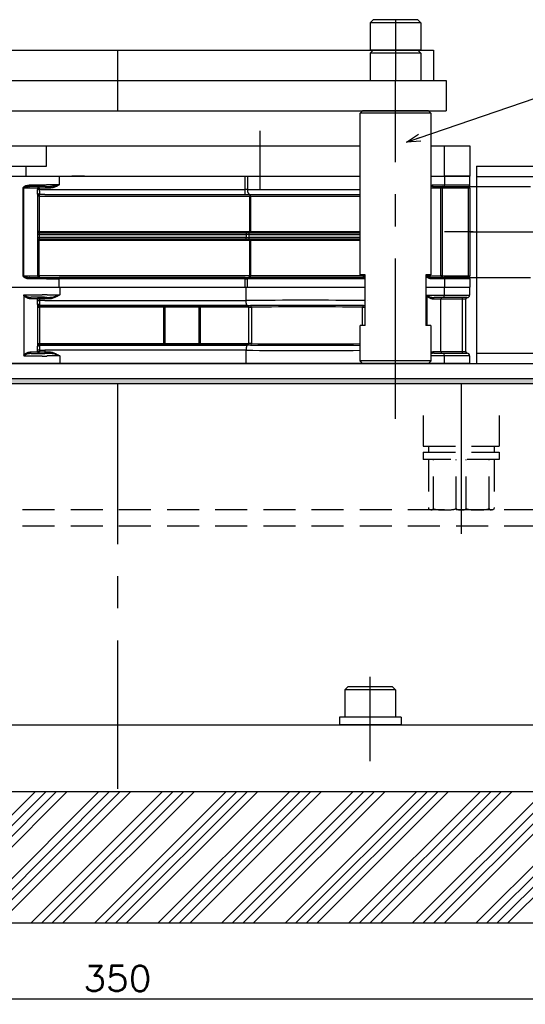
# Model space of a CAD drawing. Extents: x 0 to 1108, y 0 to 800.
# Tile 7 of 15: x 302 to 402, y 288 to 483. Entities that reach past the tile are written whole.
import ezdxf

# ---------------------------------------------------------------- set-up
doc = ezdxf.new("R2010")
doc.units = 0
for name, pattern in [('CENTER', [50.8, 31.75, -6.35, 6.35, -6.35]), ('DASHED', [19.05, 12.7, -6.35]), ('HIDDEN', [9.525, 6.35, -3.175]), ('NON_PLOTING', [0])]:
    doc.linetypes.add(name, pattern=pattern)
doc.layers.get('0').update_dxf_attribs({"linetype": 'CONTINUOUS'})
doc.layers.get('DEFPOINTS').update_dxf_attribs({"linetype": 'CONTINUOUS'})
for name, color, linetype in [('BASE支柱', 254, 'CONTINUOUS'), ('BODY', 130, 'CONTINUOUS'), ('BOLT', 162, 'CONTINUOUS'), ('CVZ', 254, 'CONTINUOUS'), ('FL-BASE', 100, 'CONTINUOUS'), ('GASKET', 251, 'CONTINUOUS'), ('PAD', 254, 'CONTINUOUS'), ('STOPPER', 254, 'CONTINUOUS'), ('ST支柱', 10, 'CONTINUOUS'), ('TOP-PLATE', 254, 'CONTINUOUS'), ('フレーム', 151, 'CONTINUOUS')]:
    doc.layers.add(name, color=color, linetype=linetype)
doc.styles.add('MX_DIMTXSTY_3', font='txt.sh', dxfattribs={"width": 1.05, "bigfont": 'extfont'})
doc.styles.add('MX_NOTE_STANDARD', font='txt.sh', dxfattribs={"bigfont": 'extfont'})
doc.dimstyles.new('MXDIMSTYLE', dxfattribs={"dimtxt": 2.5, "dimasz": 2.5, "dimexe": 1, "dimexo": 1, "dimgap": 1.6, "dimtad": 1, "dimdsep": 46, "dimtxsty": 'MX_NOTE_STANDARD', "dimblk1": 'OPEN30', "dimblk2": 'OPEN30', "dimsah": 1, "dimcen": 2.5, "dimadec": 0, "dimazin": 0, "dimtfac": 1, "dimtmove": 0, "dimatfit": 3, "dimldrblk": 'OPEN30', "dimfxl": 1, "dimtzin": 0, "dimarcsym": 0})

# ---------------------------------------------------------------- blocks, each defined once
blk = doc.blocks.new('_OPEN30')
at = {"color": 0, "linetype": 'ByBlock', "lineweight": -2}
for p, q in [((-1, 0.267949), (0, 0)), ((0, 0), (-1, -0.267949)), ((0, 0), (-1, 0))]:
    blk.add_line(p, q, dxfattribs=at)
blk = doc.blocks.new('*D4')
at = {"color": 22, "linetype": 'CONTINUOUS'}
for p, q in [((146.391163, 302.335358), (146.391163, 288.234083)), ((496.391163, 302.335358), (496.391163, 288.234083)), ((496.391163, 289.234083), (146.391163, 289.234083))]:
    blk.add_line(p, q, dxfattribs=at)
at = {"layer": 'DEFPOINTS', "color": 0, "linetype": 'CONTINUOUS'}
for p in [(146.391163, 304.335358), (496.391163, 304.335358), (146.391163, 289.234083)]:
    blk.add_point(p, dxfattribs=at)
at = {"color": 22, "linetype": 'CONTINUOUS', "xscale": 2.77, "yscale": 2.77, "zscale": 2.77, "rotation": 180}
blk.add_blockref('_OPEN30', (146.391163, 289.234083), dxfattribs=at)
at = {"color": 22, "linetype": 'CONTINUOUS', "xscale": 2.77, "yscale": 2.77, "zscale": 2.77}
blk.add_blockref('_OPEN30', (496.391163, 289.234083), dxfattribs=at)
at = {"color": 22, "linetype": 'CONTINUOUS', "insert": (321.391163, 293.334083), "char_height": 5, "attachment_point": 5, "line_spacing_factor": 0.72, "style": 'MX_DIMTXSTY_3'}
blk.add_mtext('\\A1;350', dxfattribs=at)

msp = doc.modelspace()

# ---------------------------------------------------------------- hatches: boundary and pattern name
at = {"layer": 'PAD', "linetype": 'CONTINUOUS'}
h = msp.add_hatch(dxfattribs=at)
h.set_pattern_fill('ANSI34', color=255, scale=0.46667, style=0)
h.paths.add_polyline_path([(496.391, 330.335), (146.391, 330.335), (146.391, 304.335), (496.391, 304.335)])

# ---------------------------------------------------------------- linework, layer by layer
at = {"layer": 'BASE支柱', "color": 254, "linetype": 'CONTINUOUS'}
for p, q in [((369.391, 464.535), (369.891, 465.035)), ((383.391, 464.535), (369.391, 464.535)), ((369.391, 432.535), (369.391, 464.535)), ((382.891, 465.035), (369.891, 465.035)), ((382.891, 465.035), (383.391, 464.535)), ((383.391, 464.535), (383.391, 432.535)), ((370.391, 432.535), (369.391, 432.535)), ((370.391, 422.535), (370.391, 432.535)), ((383.391, 432.535), (382.391, 432.535)), ((382.391, 432.535), (382.391, 422.535)), ((369.391, 415.535), (369.391, 422.535)), ((370.391, 422.535), (369.391, 422.535)), ((383.391, 422.535), (382.391, 422.535)), ((383.391, 422.535), (383.391, 415.535)), ((383.391, 415.535), (369.391, 415.535)), ((369.891, 415.035), (369.391, 415.535)), ((382.891, 415.035), (369.891, 415.035)), ((383.391, 415.535), (382.891, 415.035))]:
    msp.add_line(p, q, dxfattribs=at)
at = {"layer": 'BASE支柱', "color": 255, "linetype": 'CENTER'}
msp.add_line((376.391, 404.035), (376.391, 465.035), dxfattribs=at)
at = {"layer": 'BODY', "color": 130, "linetype": 'CONTINUOUS'}
for p, q in [((163.886, 411.035), (478.896, 411.035)), ((144.925, 343.535), (497.857, 343.535)), ((142.727, 330.335), (500.049, 330.335))]:
    msp.add_line(p, q, dxfattribs=at)
at = {"layer": 'BODY', "color": 140, "linetype": 'CENTER'}
for p, q in [((321.391, 411.035), (321.391, 330.835)), ((371.391, 336.335), (371.391, 353.035))]:
    msp.add_line(p, q, dxfattribs=at)
at = {"layer": 'BOLT', "color": 162, "linetype": 'CONTINUOUS'}
for p, q in [((366.991, 351.035), (366.391, 350.435)), ((375.791, 351.035), (366.991, 351.035)), ((375.791, 351.035), (376.391, 350.435)), ((366.391, 350.435), (366.391, 345.035)), ((376.391, 350.435), (366.391, 350.435)), ((376.391, 350.435), (376.391, 345.035)), ((377.491, 345.035), (365.291, 345.035)), ((365.291, 345.035), (365.291, 343.535)), ((376.391, 345.035), (366.391, 345.035)), ((377.491, 345.035), (377.491, 343.535)), ((377.491, 343.535), (365.291, 343.535))]:
    msp.add_line(p, q, dxfattribs=at)
at = {"layer": 'CVZ', "color": 255, "linetype": 'CENTER'}
for p, q in [((349.591, 461.06), (349.591, 449.421)), ((391.78, 441.035), (386.091, 441.035)), ((391.066, 441.035), (450.566, 441.035))]:
    msp.add_line(p, q, dxfattribs=at)
at = {"layer": 'CVZ', "color": 254, "linetype": 'CONTINUOUS'}
for p, q in [((273.391, 458.06), (369.391, 458.06)), ((383.391, 458.06), (386.091, 458.06)), ((386.091, 452.06), (386.091, 458.06)), ((386.091, 458.06), (391.091, 458.06)), ((391.091, 458.06), (391.091, 452.06)), ((392.391, 454.035), (452.391, 454.035)), ((392.391, 454.035), (392.391, 415.035)), ((296.391, 452.06), (306.391, 452.06)), ((306.391, 452.06), (346.644, 452.06)), ((311.391, 452.06), (312.391, 452.06)), ((314.891, 452.06), (312.391, 452.06)), ((346.644, 452.06), (347.106, 452.06)), ((347.106, 452.06), (369.391, 452.06)), ((383.391, 452.06), (386.066, 452.06)), ((386.066, 452.06), (386.066, 450.335)), ((386.066, 452.06), (391.091, 452.06)), ((391.091, 452.06), (386.091, 452.06)), ((391.066, 450.335), (391.066, 452.06)), ((303.962, 450.034), (304.039, 450.04)), ((306.391, 450.035), (304.039, 450.035)), ((307.091, 450.035), (306.391, 450.035)), ((307.091, 450.035), (308.159, 450.035)), ((383.739, 450.035), (385.942, 450.035)), ((385.942, 450.035), (390.766, 450.035)), ((391.066, 449.735), (391.066, 450.335)), ((305.641, 432.335), (305.641, 448.304)), ((305.887, 448.43), (305.952, 448.443)), ((307.076, 448.435), (305.941, 448.435)), ((307.076, 448.435), (346.644, 448.435)), ((346.644, 448.435), (347.568, 448.435)), ((347.568, 448.435), (369.391, 448.435)), ((385.341, 432.335), (385.341, 449.735)), ((391.066, 449.735), (391.066, 432.335)), ((305.941, 440.835), (346.891, 440.835)), ((347.503, 440.835), (346.891, 440.835)), ((347.503, 440.835), (369.391, 440.835)), ((346.891, 439.635), (305.941, 439.635)), ((346.891, 439.635), (347.503, 439.635)), ((369.391, 439.635), (347.503, 439.635)), ((304.039, 431.735), (304.039, 432.035)), ((304.039, 432.035), (306.391, 432.035)), ((306.391, 432.035), (307.091, 432.035)), ((307.091, 432.035), (309.891, 432.035)), ((346.644, 432.035), (309.891, 432.035)), ((346.644, 432.035), (347.245, 432.035)), ((370.391, 432.035), (347.245, 432.035)), ((382.579, 432.335), (382.474, 432.335)), ((383.739, 432.035), (385.942, 432.035)), ((390.766, 432.035), (385.942, 432.035)), ((386.066, 431.735), (386.066, 430.085)), ((391.066, 431.735), (391.066, 432.335)), ((391.066, 431.735), (391.066, 430.085)), ((272.391, 430.085), (370.391, 430.085)), ((346.85, 427.492), (346.85, 430.085)), ((382.391, 430.085), (391.066, 430.085)), ((386.071, 428.56), (386.071, 430.085)), ((391.046, 430.085), (391.046, 428.56)), ((302.9, 428.45), (302.9, 416.67)), ((306.496, 428.126), (304.325, 428.126)), ((305.604, 427.49), (305.968, 427.49)), ((346.85, 427.491), (346.85, 427.492)), ((370.943, 427.492), (370.943, 427.491)), ((382.6, 428.385), (382.6, 422.535)), ((385.864, 428.06), (384.033, 428.06)), ((385.346, 417.36), (385.346, 427.76)), ((390.546, 428.06), (385.864, 428.06)), ((390.296, 417.359), (390.296, 427.762)), ((305.664, 426.46), (305.644, 426.46)), ((305.646, 418.748), (305.646, 426.373)), ((304.325, 416.995), (306.496, 416.995)), ((305.968, 417.631), (305.604, 417.631)), ((346.85, 417.629), (346.85, 417.63)), ((346.85, 415.035), (346.85, 417.629)), ((384.033, 417.06), (385.864, 417.06)), ((385.864, 417.06), (390.546, 417.06)), ((392.391, 417.035), (444.391, 417.035)), ((391.046, 415.035), (201.096, 415.035)), ((386.071, 415.035), (386.071, 416.56)), ((391.046, 416.56), (391.046, 415.035)), ((392.391, 415.035), (437.391, 415.035))]:
    msp.add_line(p, q, dxfattribs=at)
at = {"layer": 'CVZ', "color": 255, "linetype": 'DASHED'}
for p, q in [((307.391, 454.06), (307.391, 458.06)), ((297.338, 454.06), (307.383, 454.06)), ((303.391, 452.06), (303.391, 454.06)), ((392.391, 452.035), (452.391, 452.035)), ((303.474, 449.981), (303.554, 449.995)), ((303.554, 449.995), (303.718, 450.015)), ((308.255, 450.037), (308.159, 450.03)), ((308.254, 450.039), (308.184, 450.036)), ((309.891, 450.335), (309.745, 450.302)), ((391.066, 450.035), (401.066, 450.035)), ((391.066, 450.035), (403.066, 450.035)), ((307.691, 441.035), (305.691, 441.035)), ((318.558, 441.035), (307.691, 441.035)), ((342.791, 441.035), (346.644, 441.035)), ((346.644, 441.035), (347.311, 441.035)), ((349.417, 441.035), (347.311, 441.035)), ((389.791, 441.035), (388.391, 441.035)), ((305.691, 433.06), (305.691, 432.035)), ((302.91, 432.28), (302.894, 432.297)), ((302.919, 432.272), (302.91, 432.28)), ((304.011, 432.036), (303.962, 432.037)), ((304.039, 432.03), (303.962, 432.036)), ((305.691, 432.035), (305.691, 432.035)), ((391.066, 432.035), (403.066, 432.035))]:
    msp.add_line(p, q, dxfattribs=at)
at = {"layer": 'CVZ', "color": 254, "linetype": 'CONTINUOUS'}
for centre, radius, start, end in [((385.641, 449.735), 0.3, 90, 180), ((390.766, 450.335), 0.3, 270, 0), ((305.941, 441.135), 0.3, 180, 270), ((305.941, 439.335), 0.3, 90, 180), ((305.941, 432.335), 0.3, 180, 270), ((385.641, 432.335), 0.3, 180, 270), ((390.766, 431.735), 0.3, 360, 90), ((385.646, 427.76), 0.3, 90, 180), ((390.596, 427.762), 0.3, 99.62771, 179.98999), ((390.546, 428.56), 0.5, 270, 0), ((385.646, 417.36), 0.3, 180, 270), ((390.596, 417.359), 0.3, 180.01862, 260.91686), ((390.546, 416.56), 0.5, 0, 90), ((303.175, 416.659), 0.275, 177.62452, 216.57716)]:
    msp.add_arc(centre, radius, start, end, dxfattribs=at)
for centre, major_axis, ratio, start_param, end_param in [((305.941, 448.304), (0.3, 0), 0.876465, 1.450014, 3.1415927), ((309.996, 428.121), (3, 0), 0.008727, 3.4407075, 3.9682338), ((385.864, 428.56), (0, 0.5), 0.414214, 3.1415927, 4.712389), ((309.996, 416.999), (3, 0), 0.008727, 2.3149515, 2.8424638), ((385.864, 416.56), (0, 0.5), 0.414214, 4.712389, 0)]:
    msp.add_ellipse(centre, major_axis=major_axis, ratio=ratio, start_param=start_param, end_param=end_param, dxfattribs=at)
for points, start_tangent, end_tangent in [([(304.039, 450.035), (303.806, 450.025), (303.539, 449.993)], (-0.9999874, -0.0050118), (-0.9863464, -0.1646841)), ([(309.891, 450.335), (309.671, 450.285), (309.474, 450.24), (309.3, 450.201), (309.148, 450.169), (309.019, 450.143), (308.863, 450.114), (308.599, 450.071), (308.364, 450.044), (308.159, 450.035)], (-0.9741805, -0.2257706), (-0.9999384, -0.0110991)), ([(386.066, 450.335), (386.064, 450.279), (386.057, 450.224), (386.046, 450.171), (386.03, 450.123), (385.997, 450.066), (385.972, 450.044), (385.942, 450.035)], (0.0027873, -0.9999961), (-0.9958212, -0.0913248)), ([(302.879, 432.335), (302.882, 432.318), (302.892, 432.3), (302.929, 432.264), (302.957, 432.246), (302.992, 432.227), (303.032, 432.208), (303.08, 432.19), (303.161, 432.163), (303.268, 432.134), (303.403, 432.103), (303.573, 432.072)], (0.0411537, -0.9991528), (0.9886335, -0.1503454)), ([(303.573, 432.072), (303.765, 432.049), (303.911, 432.038), (304.039, 432.035)], (0.988436, -0.1516387), (0.9999956, -0.0029623)), ([(382.527, 432.186), (382.488, 432.26), (382.474, 432.335)], (-0.6009365, 0.7992967), (-0.0374135, 0.9992999)), ([(382.689, 432.035), (382.59, 432.111), (382.527, 432.186)], (-0.8640745, 0.5033639), (-0.5646864, 0.8253055)), ([(382.579, 432.335), (382.583, 432.314), (382.594, 432.294), (382.613, 432.273), (382.639, 432.253), (382.735, 432.206), (382.841, 432.169), (382.956, 432.137), (383.098, 432.104), (383.423, 432.053), (383.739, 432.035)], (0.0331806, -0.9994494), (0.9999556, -0.0094241)), ([(383.739, 431.735), (383.56, 431.744), (383.377, 431.77), (383.193, 431.813), (382.917, 431.91), (382.689, 432.035)], (-0.9999962, 0.0027488), (-0.8362581, 0.5483359)), ([(385.942, 432.035), (385.972, 432.027), (385.997, 432.005), (386.03, 431.947), (386.046, 431.9), (386.057, 431.847), (386.064, 431.792), (386.066, 431.735)], (0.9958236, -0.0912977), (-0.0027825, -0.9999961)), ([(302.9, 428.45), (302.915, 428.549), (302.951, 428.622), (302.954, 428.626)], (-0.0236705, 0.9997198), (0.6121024, 0.7907785)), ([(305.646, 426.373), (305.646, 426.396), (305.642, 426.524), (305.633, 426.683), (305.623, 426.862), (305.613, 427.062), (305.606, 427.271), (305.604, 427.49)], (-0.0023179, 0.9999973), (-0.0004953, 0.9999999)), ([(305.983, 426.631), (305.947, 426.633), (305.882, 426.627), (305.788, 426.594), (305.713, 426.536), (305.664, 426.46), (305.646, 426.374)], (-0.99448, 0.1049261), (-0.0271967, -0.9996301)), ([(305.968, 427.49), (305.97, 427.325), (305.974, 427.161), (305.98, 427.01), (305.986, 426.869), (305.988, 426.739), (305.983, 426.631)], (0.0004154, -0.9999999), (-0.0740353, -0.9972556)), ([(347.103, 426.491), (347.101, 426.491), (347.042, 426.522), (347.002, 426.576), (346.964, 426.657), (346.932, 426.757), (346.903, 426.88), (346.881, 427.015), (346.864, 427.167), (346.853, 427.324), (346.85, 427.491)], (-0.9992999, 0.0374139), (-0.0013667, 0.9999991)), ([(382.6, 428.385), (382.615, 428.484), (382.651, 428.557), (382.654, 428.56)], (-0.0236705, 0.9997198), (0.6121024, 0.7907785)), ([(390.546, 428.058), (390.556, 428.059), (390.562, 428.06), (390.567, 428.06), (390.571, 428.061), (390.573, 428.061)], (0.9859432, 0.1670806), (0.9979681, 0.0637159)), ([(305.604, 417.631), (305.606, 417.845), (305.613, 418.059), (305.622, 418.254), (305.633, 418.438), (305.642, 418.606), (305.646, 418.748)], (0.0004787, 0.9999999), (0.016532, 0.9998633)), ([(305.646, 418.746), (305.664, 418.66), (305.713, 418.584), (305.788, 418.527), (305.882, 418.494), (305.947, 418.487), (305.983, 418.489)], (0.0271966, -0.9996301), (0.9944801, 0.1049258)), ([(305.983, 418.489), (305.985, 418.472), (305.988, 418.375), (305.986, 418.252), (305.98, 418.115), (305.974, 417.96), (305.97, 417.8), (305.968, 417.631)], (0.1005406, -0.994933), (-0.0004489, -0.9999999)), ([(347.103, 418.63), (347.101, 418.63), (347.042, 418.599), (347.002, 418.545), (346.964, 418.463), (346.932, 418.364), (346.903, 418.241), (346.881, 418.106), (346.864, 417.954), (346.853, 417.797), (346.85, 417.63)], (-0.9992999, -0.0374139), (-0.0013667, -0.9999991)), ([(390.573, 417.06), (390.571, 417.06), (390.565, 417.061), (390.558, 417.061), (390.549, 417.063)], (-0.997926, 0.0643715), (-0.9874872, 0.157699))]:
    msp.add_spline(points, degree=3, dxfattribs=dict(at, start_tangent=start_tangent, end_tangent=end_tangent))
at = {"layer": 'CVZ', "color": 255, "linetype": 'DASHED'}
for points, start_tangent, end_tangent in [([(303.811, 450.026), (303.82, 450.027), (304.039, 450.035)], (0.9927038, 0.1205781), (0.9993561, -0.0358814)), ([(302.879, 449.735), (302.883, 449.754), (302.894, 449.773), (302.937, 449.812), (303.108, 449.89)], (0.0502302, 0.9987377), (0.978048, 0.2083796)), ([(305.941, 448.435), (305.878, 448.429), (305.819, 448.409)], (-0.9999967, 0.0025763), (-0.9075169, -0.4200157)), ([(347.586, 448.435), (347.586, 448.431), (347.586, 448.413), (347.586, 448.41), (347.586, 448.405), (347.586, 448.393), (347.586, 448.347), (347.586, 448.32), (347.586, 448.293), (347.586, 448.242), (347.586, 448.218)], (-0.0138441, -0.9999042), (-0.0016663, -0.9999986)), ([(347.735, 448.135), (347.657, 448.136), (347.586, 448.135)], (-0.9999918, 0.0040523), (-0.9999918, -0.0040523)), ([(388.391, 441.035), (388.281, 441.036), (388.126, 441.036), (388.001, 441.036), (387.919, 441.036), (387.891, 441.035)], (-0.999973, 0.0073521), (-0.9998622, -0.0166029)), ([(388.391, 441.035), (388.2, 441.034), (388.038, 441.034), (387.929, 441.034), (387.891, 441.035)], (-0.9999576, -0.0092063), (-0.9990705, 0.0431069)), ([(347.586, 439.635), (347.586, 439.621), (347.586, 439.595), (347.586, 439.547), (347.587, 439.489), (347.586, 439.439), (347.586, 439.335)], (-0.0773604, -0.9970032), (-0.0004808, -0.9999999)), ([(302.929, 432.264), (302.929, 432.264), (302.919, 432.272)], (-0.8046478, 0.5937524), (-0.774646, 0.6323951)), ([(382.527, 432.186), (382.596, 432.109), (382.689, 432.035)], (0.605437, -0.7958932), (0.8382296, -0.5453174))]:
    msp.add_spline(points, degree=3, dxfattribs=dict(at, start_tangent=start_tangent, end_tangent=end_tangent))
at = {"layer": 'DEFPOINTS', "color": 254, "linetype": 'NON_PLOTING'}
for p, q in [((309.891, 452.06), (309.891, 450.335)), ((346.644, 449.435), (346.644, 452.06)), ((347.106, 452.06), (347.106, 449.435)), ((304.039, 450.335), (306.391, 450.335)), ((306.391, 450.335), (307.391, 450.335)), ((309.891, 450.335), (307.391, 450.335)), ((383.739, 450.335), (386.066, 450.335)), ((383.739, 450.335), (383.739, 450.035)), ((385.641, 449.735), (385.641, 450.035)), ((386.066, 450.335), (391.066, 450.335)), ((390.766, 450.035), (390.766, 449.735)), ((302.774, 432.335), (302.774, 449.735)), ((302.774, 449.735), (302.879, 449.735)), ((302.88, 449.745), (302.879, 449.735)), ((302.879, 432.335), (302.879, 449.735)), ((305.595, 449.735), (302.879, 449.735)), ((302.898, 449.778), (302.892, 449.771)), ((302.928, 449.806), (302.898, 449.778)), ((302.987, 449.841), (302.936, 449.812)), ((305.595, 449.735), (305.595, 449.435)), ((305.959, 449.435), (305.595, 449.435)), ((305.941, 448.135), (305.641, 448.135)), ((305.959, 449.735), (305.892, 449.735)), ((305.941, 448.435), (305.941, 448.135)), ((305.941, 448.135), (305.941, 441.135)), ((305.941, 448.135), (347.586, 448.135)), ((307.076, 449.735), (305.959, 449.735)), ((305.959, 449.735), (305.959, 449.435)), ((305.959, 449.435), (307.076, 449.435)), ((308.159, 449.735), (307.076, 449.735)), ((307.076, 449.435), (346.644, 449.435)), ((346.644, 448.435), (346.644, 449.435)), ((347.106, 449.435), (346.644, 449.435)), ((347.106, 449.435), (369.391, 449.435)), ((347.586, 441.135), (347.586, 448.135)), ((347.735, 448.135), (347.735, 441.135)), ((347.735, 448.135), (369.391, 448.135)), ((385.341, 449.735), (383.391, 449.735)), ((385.641, 449.735), (385.341, 449.735)), ((385.641, 449.735), (385.641, 432.335)), ((390.766, 449.735), (385.641, 449.735)), ((390.766, 449.735), (390.766, 432.335)), ((391.066, 449.735), (390.766, 449.735)), ((305.941, 441.135), (305.641, 441.135)), ((305.941, 440.535), (305.641, 440.535)), ((305.941, 441.135), (305.941, 440.835)), ((305.941, 441.135), (347.586, 441.135)), ((305.941, 440.835), (305.941, 440.535)), ((305.941, 440.535), (305.941, 439.935)), ((305.941, 440.535), (346.891, 440.535)), ((346.891, 440.835), (346.891, 440.535)), ((347.362, 440.535), (346.891, 440.535)), ((346.891, 440.535), (346.891, 439.935)), ((347.362, 440.535), (369.391, 440.535)), ((347.362, 440.535), (347.362, 439.935)), ((347.735, 441.135), (369.391, 441.135)), ((305.641, 439.935), (305.941, 439.935)), ((305.941, 439.335), (305.641, 439.335)), ((305.941, 439.935), (305.941, 439.635)), ((346.891, 439.935), (305.941, 439.935)), ((305.941, 439.635), (305.941, 439.335)), ((305.941, 432.335), (305.941, 439.335)), ((347.586, 439.335), (305.941, 439.335)), ((346.891, 439.935), (347.362, 439.935)), ((346.891, 439.635), (346.891, 439.935)), ((369.391, 439.935), (347.362, 439.935)), ((347.586, 432.335), (347.586, 439.335)), ((369.391, 439.335), (347.735, 439.335)), ((347.735, 439.335), (347.735, 432.335)), ((302.774, 432.335), (302.879, 432.335)), ((302.879, 432.335), (305.641, 432.335)), ((306.391, 431.735), (304.039, 431.735)), ((305.941, 432.335), (305.641, 432.335)), ((305.941, 432.335), (305.941, 432.035)), ((347.586, 432.335), (305.941, 432.335)), ((306.391, 431.735), (306.391, 432.035)), ((307.391, 431.735), (306.391, 431.735)), ((307.391, 431.735), (309.891, 431.735)), ((309.891, 431.735), (309.891, 432.035)), ((309.891, 430.085), (309.891, 431.735)), ((346.644, 431.735), (309.891, 431.735)), ((346.644, 431.735), (346.644, 432.035)), ((346.644, 430.085), (346.644, 431.735)), ((346.644, 431.735), (347.106, 431.735)), ((347.106, 430.085), (347.106, 431.735)), ((370.391, 431.735), (347.106, 431.735)), ((370.047, 432.335), (347.735, 432.335)), ((370.196, 432.335), (370.047, 432.335)), ((370.391, 432.335), (370.196, 432.335)), ((382.579, 432.335), (385.341, 432.335)), ((383.739, 432.035), (383.739, 431.735)), ((386.066, 431.735), (383.739, 431.735)), ((385.641, 432.335), (385.341, 432.335)), ((385.641, 432.335), (385.641, 432.035)), ((385.641, 432.335), (390.766, 432.335)), ((391.066, 431.735), (386.066, 431.735)), ((390.766, 432.335), (390.766, 432.035)), ((390.766, 432.335), (391.066, 432.335)), ((302.954, 428.626), (306.496, 428.626)), ((309.996, 430.085), (309.996, 428.595)), ((305.604, 427.49), (305.604, 427.801)), ((305.604, 427.801), (305.968, 427.801)), ((305.629, 426.758), (305.988, 426.758)), ((305.968, 427.801), (305.968, 427.49)), ((307.081, 428.102), (307.964, 428.102)), ((307.964, 427.802), (307.081, 427.802)), ((307.081, 427.491), (346.85, 427.491)), ((382.654, 428.56), (386.071, 428.56)), ((385.346, 427.76), (383.84, 427.76)), ((389.559, 427.76), (385.346, 427.76)), ((386.071, 428.56), (391.046, 428.56)), ((390.261, 427.76), (389.559, 427.76)), ((389.559, 427.76), (389.559, 417.36)), ((305.679, 426.163), (305.652, 426.189)), ((305.679, 418.958), (305.679, 426.163)), ((305.679, 426.163), (305.979, 426.163)), ((305.952, 426.489), (305.979, 426.463)), ((305.979, 426.463), (330.59, 426.463)), ((305.979, 426.163), (305.979, 426.463)), ((305.979, 426.163), (305.979, 418.958)), ((330.59, 426.163), (305.979, 426.163)), ((347.103, 426.491), (307.081, 426.491)), ((330.59, 426.163), (330.59, 426.463)), ((330.59, 418.958), (330.59, 426.163)), ((330.737, 426.463), (337.53, 426.476)), ((337.593, 426.176), (330.8, 426.163)), ((330.8, 426.163), (330.8, 418.958)), ((337.593, 418.945), (337.593, 426.176)), ((337.802, 426.476), (347.407, 426.476)), ((337.802, 426.176), (337.802, 426.476)), ((347.407, 426.176), (337.802, 426.176)), ((337.802, 426.176), (337.802, 418.945)), ((347.407, 426.176), (347.407, 426.476)), ((347.407, 418.945), (347.407, 426.176)), ((347.896, 426.177), (347.896, 418.944)), ((369.896, 422.535), (369.896, 426.177)), ((305.652, 418.931), (305.679, 418.958)), ((305.679, 418.958), (305.979, 418.958)), ((305.979, 418.658), (305.979, 418.958)), ((305.979, 418.958), (330.59, 418.958)), ((330.59, 418.658), (330.59, 418.958)), ((330.8, 418.958), (337.593, 418.945)), ((337.802, 418.645), (337.802, 418.945)), ((337.802, 418.945), (347.407, 418.945)), ((347.407, 418.645), (347.407, 418.945)), ((305.604, 417.32), (305.604, 417.631)), ((305.968, 417.32), (305.604, 417.32)), ((305.979, 418.658), (305.952, 418.631)), ((305.968, 417.631), (305.968, 417.32)), ((330.59, 418.658), (305.979, 418.658)), ((307.081, 418.63), (347.103, 418.63)), ((307.081, 417.63), (307.081, 417.319)), ((346.85, 417.63), (307.081, 417.63)), ((307.081, 417.319), (307.081, 417.019)), ((307.081, 417.319), (307.964, 417.319)), ((307.964, 417.019), (307.081, 417.019)), ((307.964, 417.319), (307.964, 417.019)), ((337.53, 418.645), (330.737, 418.658)), ((347.407, 418.645), (337.802, 418.645)), ((383.84, 417.36), (385.346, 417.36)), ((385.346, 417.36), (389.559, 417.36)), ((389.559, 417.36), (390.261, 417.36)), ((306.496, 416.495), (302.954, 416.495)), ((309.996, 416.526), (309.996, 415.035)), ((386.071, 416.56), (383.391, 416.56)), ((391.046, 416.56), (386.071, 416.56))]:
    msp.add_line(p, q, dxfattribs=at)
for start, end in [(100.4774, 180), (90, 100.4774)]:
    msp.add_arc((305.941, 448.135), 0.3, start, end, dxfattribs=at)
for centre, major_axis, ratio, start_param, end_param in [((305.892, 449.735), (0, 0.3), 0.989223, 0, 1.5707963), ((305.892, 449.735), (0, 0.3), 0.223291, 4.712389, 0), ((347.568, 449.435), (0, -1), 0.462168, 4.712389, 0), ((347.586, 448.135), (0, 0.3), 0.495827, 4.712389, 0), ((347.503, 440.535), (0, -0.3), 0.470588, 3.1415927, 4.712389), ((347.586, 441.135), (0, 0.3), 0.495827, 3.1415927, 4.712389), ((347.503, 439.935), (0, -0.3), 0.470588, 4.712389, 0), ((347.586, 439.335), (0, 0.3), 0.495827, 4.712389, 0), ((347.245, 431.735), (0, 0.3), 0.462168, 0, 1.5707963), ((347.586, 432.335), (0, 0.3), 0.495827, 3.1415927, 4.712389), ((306.496, 428.621), (1, 0), 0.004363, 0, 1.5707963), ((309.996, 428.621), (2.5, 0), 0.010472, 3.1415927, 4.712389), ((301.396, 427.795), (4.25, 0), 0.009343, 0.1414293, 0.8714615), ((301.396, 428.095), (4.55, 0), 0.008727, 0.1414293, 0.8714615), ((305.901, 427.801), (0.018, 0.299), 0.989979, 0.0618344, 1.6314006), ((307.081, 428.056), (5.275, 0), 0.008727, 1.5707963, 1.7963708), ((305.901, 427.801), (0.001, -0.3), 0.223666, 1.5703484, 3.1326392), ((307.081, 427.756), (4.975, 0), 0.009253, 1.5707963, 1.7963708), ((307.081, 427.456), (4.975, 0), 0.006973, 1.5707963, 1.7963708), ((306.496, 428.121), (0.5, 0), 0.008727, 0, 1.5707963), ((309.996, 428.121), (3, 0), 0.008727, 3.1415927, 3.4407075), ((358.896, 427.303), (25.5, 0), 0.008385, 1.1031569, 2.0628329), ((384.033, 427.76), (0, 0.3), 0.645528, 0, 1.5707963), ((389.565, 427.76), (0, 0.3), 0.017452, 0, 1.5707963), ((390.546, 427.76), (0, 0.3), 0.952381, 0, 1.5707963), ((305.952, 426.189), (0.212, 0.212), 0.999924, 0.7854362, 2.3561564), ((305.979, 426.163), (0.212, 0.212), 0.999924, 0.7854362, 2.3561564), ((307.081, 426.456), (3.975, 0), 0.008727, 1.5707963, 1.8586519), ((330.59, 426.469), (0.7, 0), 0.008727, 4.712389, 4.9234823), ((330.59, 426.169), (1, 0), 0.006109, 4.712389, 4.9234822), ((330.737, 426.163), (-0.001, 0.3), 0.209529, 4.7119972, 6.2742605), ((337.802, 426.465), (1.3, 0), 0.008727, 1.5707963, 1.7818897), ((337.53, 426.176), (-0.001, 0.3), 0.209529, 4.7119972, 6.2742605), ((337.802, 426.165), (1, 0), 0.011345, 1.5707963, 1.7818897), ((347.407, 426.482), (0.7, 0), 0.008727, 4.712389, 5.2232161), ((347.407, 426.182), (1, 0), 0.006109, 4.712389, 5.2232161), ((358.896, 426.303), (22.8, 0), 0.008727, 1.0599692, 2.0816234), ((347.749, 426.177), (-0.001, 0.3), 0.488894, 4.7099978, 6.2731816), ((358.896, 426.003), (22.5, 0), 0.008843, 1.0599692, 2.0816234), ((370.043, 426.177), (0.001, 0.3), 0.488894, 0.0100037, 1.5731875), ((370.385, 426.182), (1, 0), 0.006109, 4.2015619, 4.712389), ((370.385, 426.482), (0.7, 0), 0.008727, 4.2015619, 4.712389), ((305.952, 418.931), (-0.212, 0.212), 0.999924, 0.7854362, 2.3561564), ((305.979, 418.958), (-0.212, 0.212), 0.999924, 0.7854362, 2.3561564), ((330.59, 418.952), (1, 0), 0.006109, 1.359703, 1.5707963), ((330.737, 418.958), (0.001, 0.3), 0.209529, 3.1505174, 4.7127808), ((337.53, 418.945), (0.001, 0.3), 0.209529, 3.1505174, 4.7127808), ((337.802, 418.956), (1, 0), 0.011345, 4.5012956, 4.712389), ((347.407, 418.939), (1, 0), 0.006109, 1.0599692, 1.5707963), ((347.749, 418.944), (0.001, 0.3), 0.488894, 3.1515964, 4.7147801), ((358.896, 419.117), (22.5, 0), 0.008843, 4.2015619, 5.1976508), ((301.396, 417.325), (4.25, 0), 0.009343, 5.4117238, 6.1417557), ((304.325, 417.295), (-0.002, 0.3), 0.643699, 1.5660712, 3.1301893), ((301.396, 417.025), (4.55, 0), 0.008727, 5.4117238, 6.1417557), ((305.901, 417.32), (-0.018, 0.299), 0.989979, 1.5101922, 3.0797584), ((305.901, 417.32), (-0.001, -0.3), 0.223666, 0.0089535, 1.5712442), ((307.081, 417.065), (5.275, 0), 0.008727, 4.4868147, 4.712389), ((307.081, 418.665), (3.975, 0), 0.008727, 4.4245338, 4.712389), ((307.081, 417.665), (4.975, 0), 0.006973, 4.4868147, 4.712389), ((307.081, 417.365), (4.975, 0), 0.009253, 4.4868147, 4.712389), ((306.496, 416.999), (0.5, 0), 0.008727, 4.712389, 0), ((309.996, 416.999), (3, 0), 0.008727, 2.8424638, 3.1415927), ((330.59, 418.652), (0.7, 0), 0.008727, 1.359703, 1.5707963), ((337.802, 418.656), (1.3, 0), 0.008727, 4.5012956, 4.712389), ((358.896, 417.817), (25.5, 0), 0.008385, 4.2203524, 5.1365592), ((347.407, 418.639), (0.7, 0), 0.008727, 1.0599692, 1.5707963), ((358.896, 418.817), (22.8, 0), 0.008727, 4.2015619, 5.190725), ((384.033, 417.36), (0, 0.3), 0.645528, 1.5707963, 3.1415927), ((389.565, 417.36), (0, -0.3), 0.017452, 4.712389, 0), ((390.546, 417.36), (0, -0.3), 0.952381, 4.712389, 0), ((306.496, 416.499), (1, 0), 0.004363, 4.712389, 0), ((309.996, 416.499), (2.5, 0), 0.010472, 1.5707963, 3.1415927)]:
    msp.add_ellipse(centre, major_axis=major_axis, ratio=ratio, start_param=start_param, end_param=end_param, dxfattribs=at)
for points, start_tangent, end_tangent in [([(302.774, 449.735), (302.787, 449.81), (302.827, 449.884), (302.856, 449.921), (302.892, 449.958), (302.934, 449.994), (302.983, 450.031), (303.133, 450.12), (303.314, 450.199), (303.675, 450.301), (304.039, 450.335)], (0.0354273, 0.9993723), (0.9999886, 0.0047674)), ([(303.539, 449.993), (303.431, 449.973), (303.103, 449.889)], (-0.987448, -0.1579442), (-0.9530781, -0.3027245)), ([(309.891, 450.335), (309.722, 450.248), (309.585, 450.177), (309.48, 450.125), (309.33, 450.053), (309.19, 449.99), (309.058, 449.936), (308.83, 449.853), (308.618, 449.793), (308.383, 449.75), (308.159, 449.735)], (-0.8859036, -0.4638694), (-0.9999661, -0.0082334)), ([(383.391, 450.304), (383.467, 450.316), (383.739, 450.335)], (0.9840851, 0.1776981), (0.9999893, 0.0046315)), ([(383.739, 450.035), (383.624, 450.033), (383.493, 450.024), (383.391, 450.014)], (-0.9999978, -0.0021095), (-0.9931052, -0.1172262)), ([(302.887, 449.762), (302.882, 449.753), (302.88, 449.745)], (-0.4865097, -0.8736752), (-0.200196, -0.9797559)), ([(302.892, 449.771), (302.891, 449.77), (302.887, 449.762)], (-0.5743139, -0.8186352), (-0.4812822, -0.8765657)), ([(302.936, 449.812), (302.928, 449.806), (302.928, 449.806)], (-0.8235859, -0.5671916), (-0.8030744, -0.5958787)), ([(303.103, 449.889), (303.077, 449.88), (302.987, 449.841)], (-0.9475841, -0.3195066), (-0.8995064, -0.4369077)), ([(305.892, 449.735), (305.802, 449.736), (305.75, 449.736), (305.696, 449.735), (305.629, 449.735), (305.595, 449.735)], (-0.9998766, 0.0157113), (-1, 0)), ([(305.641, 448.304), (305.639, 448.397), (305.633, 448.509), (305.625, 448.637), (305.617, 448.778), (305.608, 448.931), (305.601, 449.094), (305.597, 449.264), (305.595, 449.435)], (-0.0106195, 0.9999436), (-0.0002868, 1)), ([(305.977, 448.565), (305.961, 448.468), (305.951, 448.451)], (0.116893, -0.9931445), (-0.5685584, -0.8226429)), ([(305.959, 449.435), (305.961, 449.286), (305.964, 449.15), (305.967, 449.069), (305.971, 448.995), (305.974, 448.928), (305.979, 448.808), (305.982, 448.708), (305.981, 448.628), (305.977, 448.565)], (0.000881, -0.9999996), (-0.0907131, -0.9958771)), ([(347.586, 448.135), (347.586, 448.192), (347.586, 448.242), (347.586, 448.293), (347.586, 448.347), (347.586, 448.38), (347.586, 448.4), (347.586, 448.406), (347.586, 448.41), (347.586, 448.413), (347.586, 448.413), (347.586, 448.413), (347.586, 448.413), (347.586, 448.413), (347.586, 448.413), (347.586, 448.413), (347.586, 448.414), (347.586, 448.416), (347.586, 448.419), (347.586, 448.424), (347.586, 448.431), (347.586, 448.435)], (-0.0006776, 0.9999998), (0.0170096, 0.9998553)), ([(347.586, 448.135), (347.657, 448.136), (347.735, 448.135)], (0.9999918, 0.0040523), (0.9999918, -0.0040523)), ([(347.586, 440.835), (347.586, 440.84), (347.586, 440.858), (347.586, 440.861), (347.586, 440.866), (347.586, 440.878), (347.586, 440.923), (347.586, 440.951), (347.586, 440.978), (347.586, 441.029), (347.586, 441.079), (347.586, 441.135)], (-0.0138441, 0.9999042), (0.0005831, 0.9999998)), ([(347.586, 441.135), (347.657, 441.135), (347.735, 441.135)], (0.9999918, -0.0040523), (0.9999918, 0.0040523)), ([(347.586, 439.335), (347.586, 439.392), (347.586, 439.442), (347.586, 439.493), (347.586, 439.547), (347.586, 439.58), (347.586, 439.6), (347.586, 439.606), (347.586, 439.61), (347.586, 439.613), (347.586, 439.613), (347.586, 439.613), (347.586, 439.613), (347.586, 439.613), (347.586, 439.613), (347.586, 439.613), (347.586, 439.614), (347.586, 439.616), (347.586, 439.619), (347.586, 439.624), (347.586, 439.631), (347.586, 439.635)], (-0.0006776, 0.9999998), (0.0170096, 0.9998553)), ([(347.735, 439.335), (347.657, 439.336), (347.586, 439.335)], (-0.9999918, 0.0040523), (-0.9999918, -0.0040523)), ([(304.039, 431.735), (303.796, 431.751), (303.553, 431.796), (303.313, 431.872), (303.237, 431.902), (303.166, 431.934), (303.1, 431.968), (303.038, 432.004), (302.981, 432.041), (302.891, 432.113), (302.826, 432.187), (302.787, 432.261), (302.774, 432.335)], (-0.9999986, 0.0016811), (-0.034911, 0.9993904)), ([(347.735, 432.335), (347.657, 432.335), (347.586, 432.335)], (-0.9999918, -0.0040523), (-0.9999918, 0.0040523)), ([(347.586, 432.035), (347.586, 432.04), (347.586, 432.058), (347.586, 432.061), (347.586, 432.066), (347.586, 432.078), (347.586, 432.123), (347.586, 432.151), (347.586, 432.178), (347.586, 432.229), (347.586, 432.279), (347.586, 432.335)], (-0.0138441, 0.9999042), (0.0005831, 0.9999998)), ([(370.196, 432.035), (370.165, 432.042), (370.135, 432.062), (370.108, 432.093), (370.087, 432.132), (370.057, 432.226), (370.047, 432.335)], (-0.9989613, 0.0455672), (0.0179158, 0.9998395)), ([(370.196, 432.335), (370.196, 432.232), (370.196, 432.182), (370.196, 432.123), (370.197, 432.076), (370.197, 432.05), (370.196, 432.035)], (-0.0005078, -0.9999999), (-0.0775618, -0.9969875)), ([(302.954, 428.626), (302.956, 428.608), (302.974, 428.558), (302.982, 428.546), (303.044, 428.482), (303.221, 428.376), (303.5, 428.268), (303.789, 428.191), (304.057, 428.144), (304.325, 428.126)], (0.0094318, -0.9999555), (0.9998392, -0.0179301)), ([(307.964, 428.102), (308.26, 428.121), (308.556, 428.171), (308.977, 428.274), (309.397, 428.4), (309.865, 428.551), (309.987, 428.592), (309.996, 428.595)], (0.9998863, 0.0150777), (0.9491534, 0.3148141)), ([(309.996, 428.595), (309.988, 428.59), (309.88, 428.525), (309.462, 428.282), (309.058, 428.078), (308.637, 427.914), (308.304, 427.833), (307.964, 427.802)], (-0.8563282, -0.5164319), (-0.9998813, -0.0154043)), ([(304.132, 427.826), (303.885, 427.854), (303.631, 427.93), (303.359, 428.054), (303.1, 428.226), (303.013, 428.305), (302.935, 428.396), (302.9, 428.45)], (-0.9994434, 0.0333602), (-0.4959081, 0.868375)), ([(305.983, 426.631), (305.974, 426.551), (305.964, 426.506), (305.952, 426.489)], (-0.047957, -0.9988494), (-0.6723957, -0.7401919)), ([(383.84, 427.76), (383.598, 427.787), (383.342, 427.861), (383.077, 427.98), (382.814, 428.15), (382.721, 428.232), (382.637, 428.328), (382.6, 428.385)], (-0.9996521, 0.0263769), (-0.496685, 0.8679309)), ([(382.654, 428.56), (382.654, 428.552), (382.667, 428.505), (382.684, 428.478), (382.746, 428.415), (382.837, 428.354), (382.935, 428.304), (383.214, 428.199), (383.501, 428.123), (383.768, 428.078), (384.033, 428.06)], (0.0027624, -0.9999962), (0.9999082, -0.0135493)), ([(390.296, 427.762), (390.294, 427.762), (390.261, 427.76)], (-0.9961782, -0.0873442), (-1, -0.0001458)), ([(305.652, 426.189), (305.65, 426.21), (305.648, 426.27), (305.646, 426.374)], (-0.1118943, 0.9937201), (-0.0096584, 0.9999534)), ([(305.646, 418.746), (305.648, 418.851), (305.65, 418.91), (305.652, 418.931)], (0.009797, 0.999952), (0.1097922, 0.9939546)), ([(302.9, 416.67), (302.935, 416.725), (303.012, 416.815), (303.1, 416.894), (303.356, 417.064), (303.631, 417.191), (303.882, 417.265), (304.132, 417.295)], (0.4955203, 0.8685964), (0.9994, 0.0346358)), ([(304.325, 416.995), (304.061, 416.977), (303.789, 416.93), (303.504, 416.854), (303.221, 416.745), (303.044, 416.639), (302.982, 416.575), (302.961, 416.533), (302.956, 416.513), (302.954, 416.495)], (-0.9998418, -0.0177878), (-0.0041069, -0.9999916)), ([(305.952, 418.631), (305.964, 418.616), (305.974, 418.569), (305.983, 418.489)], (0.6800169, -0.7331965), (0.0469884, -0.9988954)), ([(307.964, 417.319), (308.3, 417.289), (308.637, 417.206), (308.988, 417.074), (309.326, 416.912), (309.66, 416.726), (309.988, 416.53), (309.996, 416.526)], (0.9998853, -0.0151476), (0.8562898, -0.5164957)), ([(309.996, 416.526), (309.987, 416.529), (309.5, 416.688), (309.031, 416.831), (308.556, 416.95), (308.263, 416.999), (307.964, 417.019)], (-0.9491399, 0.3148546), (-0.999884, 0.0152331)), ([(383.391, 417.278), (383.591, 417.333), (383.84, 417.36)], (0.9458939, 0.3244761), (0.9996342, 0.0270471)), ([(384.033, 417.06), (383.771, 417.044), (383.501, 416.998), (383.391, 416.972)], (-0.9999102, -0.013404), (-0.9697557, -0.2440777)), ([(390.261, 417.36), (390.294, 417.359), (390.296, 417.359)], (1, -0.0001458), (0.9961782, -0.0873442))]:
    msp.add_spline(points, degree=3, dxfattribs=dict(at, start_tangent=start_tangent, end_tangent=end_tangent))
at = {"layer": 'FL-BASE', "color": 100, "linetype": 'CONTINUOUS'}
for p, q in [((371.991, 483.035), (371.391, 482.435)), ((381.391, 482.435), (371.391, 482.435)), ((371.391, 482.435), (371.391, 477.035)), ((380.791, 483.035), (371.991, 483.035)), ((380.791, 483.035), (381.391, 482.435)), ((381.391, 482.435), (381.391, 477.035)), ((258.891, 477.035), (383.891, 477.035)), ((381.391, 477.035), (371.391, 477.035)), ((371.991, 477.035), (371.391, 476.435)), ((381.391, 476.435), (371.391, 476.435)), ((371.391, 476.435), (371.391, 471.035)), ((380.791, 477.035), (371.991, 477.035)), ((380.791, 477.035), (381.391, 476.435)), ((381.391, 476.435), (381.391, 471.035)), ((383.891, 477.035), (383.891, 471.035)), ((256.391, 471.035), (386.391, 471.035)), ((258.891, 471.035), (383.891, 471.035)), ((386.391, 471.035), (386.391, 465.035)), ((256.391, 465.035), (386.391, 465.035))]:
    msp.add_line(p, q, dxfattribs=at)
at = {"layer": 'FL-BASE', "color": 110, "linetype": 'CENTER'}
for p, q in [((376.391, 483.035), (376.391, 471.035)), ((321.391, 477.035), (321.391, 471.035)), ((321.391, 471.035), (321.391, 465.035)), ((376.391, 465.035), (376.391, 471.035))]:
    msp.add_line(p, q, dxfattribs=at)
at = {"layer": 'GASKET', "color": 251, "linetype": 'CONTINUOUS'}
for p, q in [((181.391, 412.035), (461.391, 412.035)), ((181.391, 411.035), (461.391, 411.035))]:
    msp.add_line(p, q, dxfattribs=at)
at = {"layer": 'GASKET', "color": 252, "linetype": 'CONTINUOUS'}
msp.add_solid([(461.391, 412.035), (181.391, 412.035), (461.391, 411.035), (181.391, 411.035)], dxfattribs=at)
at = {"layer": 'PAD', "color": 254, "linetype": 'CONTINUOUS'}
msp.add_line((146.391, 304.335), (496.391, 304.335), dxfattribs=at)
at = {"layer": 'STOPPER', "color": 255, "linetype": 'HIDDEN'}
for p, q in [((461.391, 386.04), (181.391, 386.04)), ((461.391, 382.84), (181.391, 382.84))]:
    msp.add_line(p, q, dxfattribs=at)
at = {"layer": 'ST支柱', "color": 20, "linetype": 'CENTER'}
msp.add_line((389.391, 411.04), (389.391, 381.34), dxfattribs=at)
at = {"layer": 'ST支柱', "color": 20, "linetype": 'HIDDEN'}
for p, q in [((381.891, 404.74), (381.891, 398.64)), ((396.891, 404.74), (396.891, 398.64)), ((381.891, 398.64), (396.891, 398.64)), ((381.891, 397.44), (381.891, 396.04)), ((381.891, 397.44), (396.891, 397.44)), ((382.891, 398.64), (382.891, 397.44)), ((395.891, 398.64), (395.891, 397.44)), ((396.891, 397.44), (396.891, 396.04)), ((396.891, 396.04), (381.891, 396.04)), ((382.891, 396.04), (382.891, 386.34)), ((383.891, 386.34), (383.891, 396.04)), ((388.391, 386.34), (388.391, 396.04)), ((390.391, 386.34), (390.391, 396.04)), ((394.891, 386.34), (394.891, 396.04)), ((395.891, 396.04), (395.891, 386.34)), ((382.891, 386.34), (383.191, 386.04)), ((395.591, 386.04), (383.191, 386.04)), ((395.591, 386.04), (395.891, 386.34))]:
    msp.add_line(p, q, dxfattribs=at)
for centre, major_axis, ratio, start_param, end_param in [((383.391, 386.34), (-0.5, 0), 0.6, 1.5707963, 3.1415927), ((386.141, 386.34), (-2.25, 0), 0.133333, 0, 3.1415927), ((389.391, 386.34), (-1, 0), 0.3, 0, 3.1415927), ((392.641, 386.34), (-2.25, 0), 0.133333, 0, 3.1415927), ((395.391, 386.34), (0.5, 0), 0.6, 3.1415927, 4.712389)]:
    msp.add_ellipse(centre, major_axis=major_axis, ratio=ratio, start_param=start_param, end_param=end_param, dxfattribs=at)
at = {"layer": 'TOP-PLATE', "color": 254, "linetype": 'CONTINUOUS'}
for p, q in [((181.391, 415.035), (461.391, 415.035)), ((181.391, 412.035), (461.391, 412.035))]:
    msp.add_line(p, q, dxfattribs=at)

# ---------------------------------------------------------------- dimensions: what is measured, and where the dimension line sits
at = {"layer": 'フレーム', "color": 22, "linetype": 'CONTINUOUS'}
dim = msp.add_linear_dim(base=(146.391, 289.234), p1=(496.391, 304.335), p2=(146.391, 304.335), text='\\A1;<>', dimstyle='MXDIMSTYLE', override={"dimtxt": 5, "dimasz": 2.77, "dimexo": 2, "dimtxsty": 'MX_DIMTXSTY_3', "dimtzin": 8}, dxfattribs=at)
dim.commit()
dim.dimension.update_dxf_attribs({"geometry": '*D4', "text_midpoint": (321.391, 289.234), "dimtype": 128})

# ---------------------------------------------------------------- leaders
msp.add_leader([(378.557, 458.802), (410.677, 469.79)], dimstyle='MXDIMSTYLE', override={"dimasz": 2.77}, dxfattribs=at)

doc.saveas('drawing.dxf')
